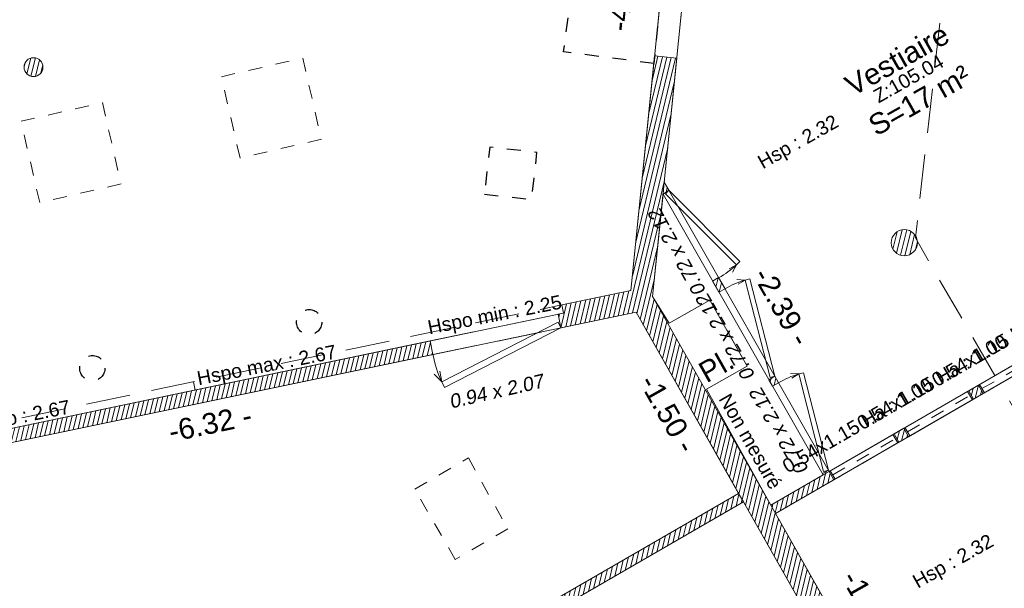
# Model space of a CAD drawing. Header units: metres. Extents: x 1525456 to 1525560, y 4222363 to 4222397.
# Tile 4 of 16: x 1525461.06 to 1525468.14, y 4222376.7 to 4222380.79. Entities that reach past the tile are written whole.
import ezdxf
from ezdxf.enums import TextEntityAlignment as Align

# ---------------------------------------------------------------- set-up
doc = ezdxf.new("R2010")
doc.units = ezdxf.units.M
doc.header["$LTSCALE"] = 0.1
doc.header["$PDMODE"] = 34
doc.header["$PDSIZE"] = 0.1
for name, pattern in [('ACAD_ISO07W100', [3, 0, -3]), ('BAZ_MUR-interrompu', [0.2, 0.05, -0.1, 0.05]), ('CACHE', [9.525, 6.35, -3.175]), ('CACHE2', [4.7625, 3.175, -1.5875])]:
    doc.linetypes.add(name, pattern=pattern)
doc.layers.get('0').update_dxf_attribs({"lineweight": 9})
doc.layers.get('Defpoints').update_dxf_attribs({"lineweight": 9})
doc.layers.add('0_Contours', color=6, linetype='Continuous', lineweight=9, plot=False)
for name, color, linetype, lineweight in [('0_Cotation', 142, 'CACHE2', 9), ('0_cotation surfaces', 152, 'Continuous', 9), ('Fenêtre', 39, 'Continuous', 9), ('Hauteur allège', 153, 'Continuous', 9), ('Mur', 7, 'Continuous', 9), ('Mur-hachures', 254, 'Continuous', 9), ('Porte', 39, 'Continuous', 9), ('Poutre', 253, 'CACHE2', 9), ('Réseau_Eclairage_Symbole', 242, 'CACHE2', 9), ('Texte-Altitude', 115, 'Continuous', 9), ('Texte-divers', 7, 'Continuous', 9), ('Texte-hauteur', 112, 'CACHE', 9), ('Texte-Pièce', 166, 'Continuous', 9)]:
    doc.layers.add(name, color=color, linetype=linetype, lineweight=lineweight)
doc.layers.add('Réseau_Ventillation_clim_Symbole', color=143, linetype='Continuous')
doc.styles.add('ARIAL', font='arial.ttf')
doc.styles.add('BAZ_CALIBRI_LT', font='calibril.ttf')
doc.styles.add('BAZ_CALIBRI_LT_IT', font='arial.ttf', dxfattribs={"oblique": 9})
doc.styles.get("Standard").update_dxf_attribs({"font": 'arial.ttf'})
doc.dimstyles.new('Cotation', dxfattribs={"dimtxt": 0.18, "dimasz": 0.1, "dimexe": 0.18, "dimexo": 0.2, "dimgap": 0.09, "dimtad": 0, "dimzin": 0, "dimdsep": 46, "dimtxsty": 'ARIAL', "dimblk1": 'OBLIQUE', "dimblk2": 'OBLIQUE', "dimsah": 1, "dimcen": 0.09, "dimse1": 1, "dimse2": 1, "dimsd1": 1, "dimsd2": 1, "dimclrd": 252, "dimaunit": 2, "dimadec": 3, "dimazin": 0, "dimtfac": 1, "dimtix": 1, "dimtofl": 0, "dimtmove": 0, "dimatfit": 3, "dimldrblk": 'OBLIQUE', "dimfxl": 1, "dimtolj": 1, "dimtzin": 0, "dimarcsym": 0})
pattern_1 = [(76.5, (0, 0), (-0.03087274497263, 0.00741189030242), [])]

# ---------------------------------------------------------------- blocks, each defined once
blk = doc.blocks.new('*U23')
at = {"layer": 'Porte', "linetype": 'Continuous', "flags": 128}
for points in [[(-0.9187, -0.204), (-0.012, 0.044)], [(0, 0), (-0.9067, -0.248)], [(0, 0), (-0.012, 0.044)], [(-0.9187, -0.204), (-0.9595, -0.1396)], [(-0.9187, -0.204), (-0.9164, -0.1278)], [(-0.9067, -0.248), (-0.9187, -0.204)]]:
    blk.add_lwpolyline(points, dxfattribs=at)
at = {"layer": 'Porte', "linetype": 'Continuous'}
blk.add_arc((-0.155, -0.0212), 0.7853, 178.45281, 193.46178, dxfattribs=at)
at = {"layer": 'Hauteur allège', "oblique": 9, "flags": 1}
for tag, p in [('LARGEUR', (-1.6414, -0.2018)), ('HAUTEUR', (-1.0204, -0.2711))]:
    blk.add_attdef(tag, p, '', height=0.1, dxfattribs=at)
at = {"layer": 'Hauteur allège', "oblique": 9}
blk.add_attdef('DIM', text='', height=0.1, rotation=0.99754, dxfattribs=at).set_placement((-0.5463, -0.4308), align=Align.BOTTOM_CENTER)
blk = doc.blocks.new('*U182')
at = {"color": 0, "linetype": 'Continuous'}
blk.add_lwpolyline([(0.54, -0.07), (0, -0.07), (0, 0), (0.54, 0)], close=True, dxfattribs=at)
for points in [[(0.53, 0), (0.53, -0.07)], [(0.01, 0), (0.01, -0.07)]]:
    blk.add_lwpolyline(points, dxfattribs=at)
at = {"linetype": 'BAZ_MUR-interrompu', "ltscale": 2, "flags": 128}
blk.add_lwpolyline([(0.54, -0.07), (0.075, -0.07), (0, -0.07)], dxfattribs=at)
at = {"flags": 128}
blk.add_lwpolyline([(0.54, -0.07), (0, -0.07)], dxfattribs=at)
at = {"color": 0, "linetype": 'ACAD_ISO07W100', "ltscale": 0.01}
blk.add_lwpolyline([(0.01, -0.035), (0.53, -0.035)], dxfattribs=at)
at = {"layer": 'Hauteur allège', "style": 'BAZ_CALIBRI_LT'}
blk.add_attdef('DIM', text='', height=0.1, dxfattribs=at).set_placement((0.3437, 0.2357), align=Align.TOP_CENTER)
at = {"layer": 'Hauteur allège', "style": 'BAZ_CALIBRI_LT', "flags": 5}
for tag, p in [('HAUTEUR', (1.767, 0.1125)), ('ALLEGE', (1.7685, -0.0085))]:
    blk.add_attdef(tag, p, '', height=0.1, dxfattribs=at)
blk = doc.blocks.new('*U181')
at = {"color": 0, "linetype": 'Continuous'}
blk.add_lwpolyline([(0.54, -0.07), (0, -0.07), (0, 0), (0.54, 0)], close=True, dxfattribs=at)
for points in [[(0.53, 0), (0.53, -0.07)], [(0.01, 0), (0.01, -0.07)]]:
    blk.add_lwpolyline(points, dxfattribs=at)
at = {"linetype": 'BAZ_MUR-interrompu', "ltscale": 2, "flags": 128}
blk.add_lwpolyline([(0.54, -0.07), (0.075, -0.07), (0, -0.07)], dxfattribs=at)
at = {"flags": 128}
blk.add_lwpolyline([(0.54, -0.07), (0, -0.07)], dxfattribs=at)
at = {"color": 0, "linetype": 'ACAD_ISO07W100', "ltscale": 0.01}
blk.add_lwpolyline([(0.01, -0.035), (0.53, -0.035)], dxfattribs=at)
at = {"layer": 'Hauteur allège', "style": 'BAZ_CALIBRI_LT'}
blk.add_attdef('DIM', text='', height=0.1, dxfattribs=at).set_placement((0.3437, 0.2357), align=Align.TOP_CENTER)
at = {"layer": 'Hauteur allège', "style": 'BAZ_CALIBRI_LT', "flags": 5}
for tag, p in [('HAUTEUR', (1.767, 0.1125)), ('ALLEGE', (1.7685, -0.0085))]:
    blk.add_attdef(tag, p, '', height=0.1, dxfattribs=at)
blk = doc.blocks.new('*U183')
at = {"color": 0, "linetype": 'Continuous'}
blk.add_lwpolyline([(0.54, -0.07), (0, -0.07), (0, 0), (0.54, 0)], close=True, dxfattribs=at)
for points in [[(0.53, 0), (0.53, -0.07)], [(0.01, 0), (0.01, -0.07)]]:
    blk.add_lwpolyline(points, dxfattribs=at)
at = {"linetype": 'BAZ_MUR-interrompu', "ltscale": 2, "flags": 128}
blk.add_lwpolyline([(0.54, -0.07), (0.075, -0.07), (0, -0.07)], dxfattribs=at)
at = {"flags": 128}
blk.add_lwpolyline([(0.54, -0.07), (0, -0.07)], dxfattribs=at)
at = {"color": 0, "linetype": 'ACAD_ISO07W100', "ltscale": 0.01}
blk.add_lwpolyline([(0.01, -0.035), (0.53, -0.035)], dxfattribs=at)
at = {"layer": 'Hauteur allège', "style": 'BAZ_CALIBRI_LT'}
blk.add_attdef('DIM', text='', height=0.1, dxfattribs=at).set_placement((0.3437, 0.2357), align=Align.TOP_CENTER)
at = {"layer": 'Hauteur allège', "style": 'BAZ_CALIBRI_LT', "flags": 5}
for tag, p in [('HAUTEUR', (1.767, 0.1125)), ('ALLEGE', (1.7685, -0.0085))]:
    blk.add_attdef(tag, p, '', height=0.1, dxfattribs=at)
blk = doc.blocks.new('*U31')
at = {"layer": 'Porte', "linetype": 'Continuous', "flags": 128}
for points in [[(0, 0), (0.6977, 0.1908)], [(0.7069, 0.157), (0.0093, -0.0338)], [(0.6977, 0.1908), (0.7069, 0.157)], [(0.7069, 0.157), (0.7052, 0.0983)], [(0.7069, 0.157), (0.7383, 0.1074)], [(0, 0), (0.0093, -0.0338)]]:
    blk.add_lwpolyline(points, dxfattribs=at)
at = {"layer": 'Porte', "linetype": 'Continuous'}
blk.add_arc((0.1193, 0.0163), 0.6042, 358.45281, 13.46178, dxfattribs=at)
at = {"layer": 'Hauteur allège', "oblique": 9, "flags": 1}
for tag, p in [('HAUTEUR', (0.912, 0.2711)), ('LARGEUR', (0.8342, 0.1018))]:
    blk.add_attdef(tag, p, '', height=0.1, dxfattribs=at)
at = {"layer": 'Hauteur allège', "oblique": 9}
blk.add_attdef('DIM', text='', height=0.1, rotation=179.50251, dxfattribs=at).set_placement((0.4184, -0.0898), align=Align.BOTTOM_CENTER)
blk = doc.blocks.new('*U32')
at = {"layer": 'Porte', "linetype": 'Continuous', "flags": 128}
for points in [[(-0.7069, 0.157), (-0.7383, 0.1074)], [(-0.6977, 0.1908), (-0.7069, 0.157)], [(-0.7069, 0.157), (-0.0093, -0.0338)], [(-0.7069, 0.157), (-0.7052, 0.0983)], [(0, 0), (-0.6977, 0.1908)], [(0, 0), (-0.0093, -0.0338)]]:
    blk.add_lwpolyline(points, dxfattribs=at)
at = {"layer": 'Porte', "linetype": 'Continuous'}
blk.add_arc((-0.1193, 0.0163), 0.6042, 166.53822, 181.54719, dxfattribs=at)
at = {"layer": 'Hauteur allège', "oblique": 9, "flags": 1}
for tag, p in [('HAUTEUR', (-0.912, 0.2711)), ('LARGEUR', (-1.5331, 0.1018))]:
    blk.add_attdef(tag, p, '', height=0.1, dxfattribs=at)
at = {"layer": 'Hauteur allège', "oblique": 9}
blk.add_attdef('DIM', text='', height=0.1, rotation=180.49749, dxfattribs=at).set_placement((-0.4187, -0.0898), align=Align.BOTTOM_CENTER)
blk = doc.blocks.new('*U33')
at = {"layer": 'Porte', "linetype": 'Continuous', "flags": 128}
for points in [[(-0.7069, 0.157), (-0.7383, 0.1074)], [(-0.6977, 0.1908), (-0.7069, 0.157)], [(-0.7069, 0.157), (-0.0093, -0.0338)], [(-0.7069, 0.157), (-0.7052, 0.0983)], [(0, 0), (-0.6977, 0.1908)], [(0, 0), (-0.0093, -0.0338)]]:
    blk.add_lwpolyline(points, dxfattribs=at)
at = {"layer": 'Porte', "linetype": 'Continuous'}
blk.add_arc((-0.1193, 0.0163), 0.6042, 166.53822, 181.54719, dxfattribs=at)
at = {"layer": 'Hauteur allège', "oblique": 9, "flags": 1}
for tag, p in [('HAUTEUR', (-0.912, 0.2711)), ('LARGEUR', (-1.5331, 0.1018))]:
    blk.add_attdef(tag, p, '', height=0.1, dxfattribs=at)
at = {"layer": 'Hauteur allège', "oblique": 9}
blk.add_attdef('DIM', text='', height=0.1, rotation=180.49749, dxfattribs=at).set_placement((-0.4187, -0.0898), align=Align.BOTTOM_CENTER)
blk = doc.blocks.new('*D41')
at = {"layer": 'Defpoints', "color": 0, "transparency": 16777216}
for p in [(1525465.4892, 4222378.6842), (1525465.5214, 4222378.5299), (1525459.3001, 4222377.3919)]:
    blk.add_point(p, dxfattribs=at)
at = {"layer": '0_Cotation', "color": 0, "transparency": 16777216, "insert": (1525462.4269, 4222377.8838), "char_height": 0.15, "attachment_point": 5, "rotation": 11.79405, "style": 'ARIAL'}
blk.add_mtext('\\A1;-6.32 -', dxfattribs=at)
blk = doc.blocks.new('_OBLIQUE')
at = {"color": 0, "linetype": 'ByBlock'}
blk.add_line((-0.5, -0.5), (0.5, 0.5), dxfattribs=at)
blk = doc.blocks.new('*D42')
at = {"layer": 'Defpoints', "color": 0, "transparency": 16777216}
for p in [(1525466.1268, 4222377.554), (1525466.227, 4222377.3807), (1525458.3763, 4222372.8411)]:
    blk.add_point(p, dxfattribs=at)
at = {"layer": '0_Cotation', "color": 0, "transparency": 16777216, "insert": (1525462.2014, 4222375.2842), "char_height": 0.15, "attachment_point": 5, "rotation": 30.03828, "style": 'ARIAL'}
blk.add_mtext('\\A1;-9.07 -', dxfattribs=at)
blk = doc.blocks.new('*D43')
at = {"layer": 'Defpoints', "color": 0, "transparency": 16777216}
for p in [(1525465.4892, 4222378.6842), (1525466.227, 4222377.3807), (1525466.0899, 4222377.3031)]:
    blk.add_point(p, dxfattribs=at)
at = {"layer": '0_Cotation', "color": 0, "transparency": 16777216, "insert": (1525465.721, 4222377.9548), "char_height": 0.15, "attachment_point": 5, "rotation": 299.50844, "style": 'ARIAL'}
blk.add_mtext('\\A1;-1.50 -', dxfattribs=at)
blk = doc.blocks.new('*D47')
at = {"layer": 'Defpoints', "color": 0, "transparency": 16777216}
for p in [(1525465.6066, 4222383.1478), (1525465.885, 4222383.1197), (1525465.4525, 4222378.84)]:
    blk.add_point(p, dxfattribs=at)
at = {"layer": '0_Cotation', "color": 0, "transparency": 16777216, "insert": (1525465.3904, 4222381.008), "char_height": 0.15, "attachment_point": 5, "rotation": 84.22938, "style": 'ARIAL'}
blk.add_mtext('\\A1;-4.30 -', dxfattribs=at)
blk = doc.blocks.new('*D81')
at = {"layer": 'Defpoints', "color": 0, "transparency": 16777216}
for p in [(1525470.6074, 4222379.6147), (1525470.6887, 4222379.4741), (1525466.493, 4222377.2356)]:
    blk.add_point(p, dxfattribs=at)
at = {"layer": '0_Cotation', "color": 0, "transparency": 16777216, "insert": (1525468.6315, 4222378.2845), "char_height": 0.15, "attachment_point": 5, "rotation": 30.03828, "style": 'ARIAL'}
blk.add_mtext('\\A1;-4.75 -', dxfattribs=at)
blk = doc.blocks.new('*D82')
at = {"layer": 'Defpoints', "color": 0, "transparency": 16777216}
for p in [(1525466.493, 4222377.2356), (1525467.6354, 4222375.7279), (1525467.4127, 4222375.6024)]:
    blk.add_point(p, dxfattribs=at)
at = {"layer": '0_Cotation', "color": 0, "transparency": 16777216, "insert": (1525467.1755, 4222376.5444), "char_height": 0.15, "attachment_point": 5, "rotation": 299.38743, "style": 'ARIAL'}
blk.add_mtext('\\A1;-1.87 -', dxfattribs=at)
blk = doc.blocks.new('*D83')
at = {"layer": 'Defpoints', "color": 0, "transparency": 16777216}
for p in [(1525466.2615, 4222377.3197), (1525466.3469, 4222377.1721), (1525463.587, 4222375.7732)]:
    blk.add_point(p, dxfattribs=at)
at = {"layer": '0_Cotation', "color": 0, "transparency": 16777216, "insert": (1525465.0096, 4222376.3988), "char_height": 0.15, "attachment_point": 5, "rotation": 30.03828, "style": 'ARIAL'}
blk.add_mtext('\\A1;-3.09 -', dxfattribs=at)
blk = doc.blocks.new('*D95')
at = {"layer": 'Defpoints', "color": 0, "transparency": 16777216}
for p in [(1525466.0389, 4222383.0504), (1525466.2666, 4222383.0274), (1525465.6921, 4222379.6191)]:
    blk.add_point(p, dxfattribs=at)
at = {"layer": '0_Cotation', "color": 0, "transparency": 16777216, "insert": (1525466.0957, 4222381.3366), "char_height": 0.15, "attachment_point": 5, "rotation": 84.22938, "style": 'ARIAL'}
blk.add_mtext('\\A1;-3.45 -', dxfattribs=at)
blk = doc.blocks.new('*D98')
at = {"layer": 'Defpoints', "color": 0, "transparency": 16777216}
for p in [(1525465.9465, 4222379.7641), (1525465.6921, 4222379.6191), (1525466.8779, 4222377.539)]:
    blk.add_point(p, dxfattribs=at)
at = {"layer": '0_Cotation', "color": 0, "transparency": 16777216, "insert": (1525466.5394, 4222378.7241), "char_height": 0.15, "attachment_point": 5, "rotation": 299.686, "style": 'ARIAL'}
blk.add_mtext('\\A1;-2.39 -', dxfattribs=at)

msp = doc.modelspace()

# ---------------------------------------------------------------- hatches: boundary and pattern name
at = {"layer": 'Mur-hachures'}
h = msp.add_hatch(dxfattribs=at)
h.set_pattern_fill('ANSI31', color=256, scale=0.01, angle=31.5)
h.set_pattern_definition(pattern_1)
edge = h.paths.add_edge_path(flags=17)
edge.add_arc((1525461.1565, 4222380.4467), 0.0679, 0, 360)
h = msp.add_hatch(dxfattribs=at)
h.set_pattern_fill('ANSI31', color=256, scale=0.01, angle=31.5)
h.set_pattern_definition(pattern_1)
h.paths.add_polyline_path([(1525466.7577, 4222376.443), (1525465.4892, 4222378.6842), (1525464.9493, 4222378.5715), (1525464.9288, 4222378.6694), (1525464.968, 4222378.6775), (1525464.9557, 4222378.7363), (1525465.4525, 4222378.84), (1525465.623, 4222380.5268), (1525465.7822, 4222380.5108), (1525465.609, 4222378.7973), (1525466.8969, 4222376.5219)])
h = msp.add_hatch(dxfattribs=at)
h.set_pattern_fill('ANSI31', color=256, scale=0.01, angle=31.5)
h.set_pattern_definition(pattern_1)
h.paths.add_polyline_path([(1525466.7577, 4222376.443), (1525465.4892, 4222378.6842), (1525464.9493, 4222378.5715), (1525464.9288, 4222378.6694), (1525464.968, 4222378.6775), (1525464.9557, 4222378.7363), (1525465.4525, 4222378.84), (1525465.623, 4222380.5268), (1525465.7822, 4222380.5108), (1525465.609, 4222378.7973), (1525466.8969, 4222376.5219)])
h = msp.add_hatch(dxfattribs=at)
h.set_pattern_fill('ANSI31', color=256, scale=0.01, angle=31.5)
h.set_pattern_definition(pattern_1)
h.paths.add_polyline_path([(1525465.6921, 4222379.6191), (1525465.7253, 4222379.5608), (1525465.6834, 4222379.5334)], flags=17)
h = msp.add_hatch(dxfattribs=at)
h.set_pattern_fill('ANSI31', color=256, scale=0.01, angle=31.5)
h.set_pattern_definition(pattern_1)
edge = h.paths.add_edge_path()
edge.add_arc((1525467.4188, 4222379.1838), 0.0943, 0, 360)
h = msp.add_hatch(dxfattribs=at)
h.set_pattern_fill('ANSI31', color=256, scale=0.01, angle=31.5)
h.set_pattern_definition(pattern_1)
h.paths.add_polyline_path([(1525466.086, 4222378.8272), (1525466.1294, 4222378.852), (1525466.0835, 4222378.9325), (1525466.0401, 4222378.9077)], flags=17)
h = msp.add_hatch(dxfattribs=at)
h.set_pattern_fill('ANSI31', color=256, scale=0.01, angle=31.5)
h.set_pattern_definition(pattern_1)
h.paths.add_polyline_path([(1525459.3001, 4222377.3919), (1525464.0291, 4222378.3793), (1525464.0087, 4222378.4772), (1525459.6852, 4222377.5745), (1525459.6729, 4222377.6332), (1525459.2727, 4222377.5496), (1525459.3479, 4222377.4874)])
h = msp.add_hatch(dxfattribs=at)
h.set_pattern_fill('ANSI31', color=256, scale=0.01, angle=31.5)
h.set_pattern_definition(pattern_1)
h.paths.add_polyline_path([(1525466.4711, 4222378.1516), (1525466.5145, 4222378.1764), (1525466.4876, 4222378.2236), (1525466.4442, 4222378.1989)], flags=17)
h = msp.add_hatch(dxfattribs=at)
h.set_pattern_fill('ANSI31', color=256, scale=0.01, angle=31.5)
h.set_pattern_definition(pattern_1)
h.paths.add_polyline_path([(1525467.9864, 4222378.0991), (1525467.9171, 4222378.0591), (1525467.8821, 4222378.1197), (1525467.9513, 4222378.1597)])
h = msp.add_hatch(dxfattribs=at)
h.set_pattern_fill('ANSI31', color=256, scale=0.01, angle=31.5)
h.set_pattern_definition(pattern_1)
h.paths.add_polyline_path([(1525467.4497, 4222377.7888), (1525467.3804, 4222377.7487), (1525467.3454, 4222377.8093), (1525467.4146, 4222377.8494)])
h = msp.add_hatch(dxfattribs=at)
h.set_pattern_fill('ANSI31', color=256, scale=0.01, angle=31.5)
h.set_pattern_definition(pattern_1)
h.paths.add_polyline_path([(1525466.4579, 4222377.2962), (1525466.493, 4222377.2356), (1525466.9129, 4222377.4784), (1525466.8779, 4222377.539), (1525466.8346, 4222377.514)])
h = msp.add_hatch(dxfattribs=at)
h.set_pattern_fill('ANSI31', color=256, scale=0.01, angle=31.5)
h.set_pattern_definition(pattern_1)
h.paths.add_polyline_path([(1525466.8779, 4222377.539), (1525466.8728, 4222377.548), (1525466.8293, 4222377.5232), (1525466.8345, 4222377.5142)], flags=17)
h = msp.add_hatch(dxfattribs=at)
h.set_pattern_fill('ANSI31', color=256, scale=0.01, angle=31.5)
h.set_pattern_definition(pattern_1)
h.paths.add_polyline_path([(1525463.406, 4222370.5173), (1525462.2336, 4222372.4334), (1525464.9164, 4222374.075), (1525464.8642, 4222374.1603), (1525464.653, 4222374.0311), (1525464.4622, 4222374.3429), (1525464.3769, 4222374.2907), (1525464.5677, 4222373.9789), (1525462.0961, 4222372.4665), (1525463.3361, 4222370.44)], flags=16)
h.paths.add_polyline_path([(1525458.4114, 4222372.7805), (1525458.3763, 4222372.8411), (1525466.227, 4222377.3807), (1525466.2615, 4222377.3197), (1525463.587, 4222375.7732), (1525463.9925, 4222375.1106), (1525463.9072, 4222375.0584), (1525463.5004, 4222375.7232)])

# ---------------------------------------------------------------- linework, layer by layer
at = {"layer": '0_Contours', "flags": 128}
msp.add_lwpolyline([(1525463.587, 4222375.7732), (1525466.2615, 4222377.3197), (1525467.2302, 4222375.608), (1525464.653, 4222374.0311)], close=True, dxfattribs=at)
at = {"layer": 'Mur', "flags": 128}
for points in [[(1525466.7577, 4222376.443), (1525465.4892, 4222378.6842), (1525464.9493, 4222378.5715), (1525464.9288, 4222378.6694), (1525464.968, 4222378.6775), (1525464.9557, 4222378.7363), (1525465.4525, 4222378.84), (1525465.623, 4222380.5268), (1525465.7822, 4222380.5108), (1525465.609, 4222378.7973), (1525466.8969, 4222376.5219)], [(1525465.6921, 4222379.6191), (1525465.7253, 4222379.5608), (1525465.6834, 4222379.5334)], [(1525466.086, 4222378.8272), (1525466.1294, 4222378.852), (1525466.0835, 4222378.9325), (1525466.0401, 4222378.9077)], [(1525459.3001, 4222377.3919), (1525464.0291, 4222378.3793), (1525464.0087, 4222378.4772), (1525459.6852, 4222377.5745), (1525459.6729, 4222377.6332), (1525459.2727, 4222377.5496), (1525459.3479, 4222377.4874)], [(1525466.4711, 4222378.1516), (1525466.5145, 4222378.1764), (1525466.4876, 4222378.2236), (1525466.4442, 4222378.1989)], [(1525466.8779, 4222377.539), (1525466.8728, 4222377.548), (1525466.8293, 4222377.5232), (1525466.8345, 4222377.5142)], [(1525458.4114, 4222372.7805), (1525458.3763, 4222372.8411), (1525466.227, 4222377.3807), (1525466.2615, 4222377.3197), (1525463.587, 4222375.7732), (1525463.9925, 4222375.1106), (1525463.9072, 4222375.0584), (1525463.5004, 4222375.7232)]]:
    msp.add_lwpolyline(points, close=True, dxfattribs=at)
at = {"layer": 'Mur', "linetype": 'CACHE', "flags": 128}
for points in [[(1525465.9963, 4222378.1309), (1525466.2898, 4222378.297), (1525466.0211, 4222378.7717), (1525465.7277, 4222378.6056)], [(1525466.8346, 4222377.514), (1525466.4579, 4222377.2962)]]:
    msp.add_lwpolyline(points, dxfattribs=at)
at = {"layer": 'Mur', "flags": 128}
for points in [[(1525467.9864, 4222378.0991), (1525467.9171, 4222378.0591), (1525467.8821, 4222378.1197), (1525467.9513, 4222378.1597), (1525467.9864, 4222378.0991)], [(1525467.4497, 4222377.7888), (1525467.3804, 4222377.7487), (1525467.3454, 4222377.8093), (1525467.4146, 4222377.8494), (1525467.4497, 4222377.7888)], [(1525466.493, 4222377.2356), (1525466.9129, 4222377.4784), (1525466.8779, 4222377.539), (1525466.8346, 4222377.514)], [(1525466.4579, 4222377.2962), (1525466.493, 4222377.2356)]]:
    msp.add_lwpolyline(points, dxfattribs=at)
at = {"layer": 'Mur'}
for centre, radius in [((1525461.1565, 4222380.4467), 0.0679), ((1525467.4188, 4222379.1838), 0.0943)]:
    msp.add_circle(centre, radius, dxfattribs=at)
at = {"layer": 'Poutre'}
for p, q in [((1525459.6729, 4222377.6332), (1525464.9557, 4222378.7363)), ((1525464.0087, 4222378.4772), (1525464.9288, 4222378.6694)), ((1525464.0291, 4222378.3793), (1525464.9493, 4222378.5715))]:
    msp.add_line(p, q, dxfattribs=at)
at = {"layer": 'Poutre', "flags": 128}
for points in [[(1525468.0695, 4222378.228), (1525467.4982, 4222379.219), (1525467.9002, 4222382.7382)], [(1525465.7155, 4222381.4422), (1525465.623, 4222380.5268)], [(1525465.8747, 4222381.4261), (1525465.7822, 4222380.5108)], [(1525462.3061, 4222378.183), (1525462.3184, 4222378.1243)], [(1525468.8084, 4222376.9462), (1525468.1044, 4222378.1674)]]:
    msp.add_lwpolyline(points, dxfattribs=at)
at = {"layer": 'Réseau_Eclairage_Symbole', "ltscale": 0.3}
for points in [[(1525462.6421, 4222379.7931), (1525462.5077, 4222380.3779), (1525463.0925, 4222380.5123), (1525463.2269, 4222379.9275)], [(1525461.2011, 4222379.4724), (1525461.0667, 4222380.0572), (1525461.6515, 4222380.1915), (1525461.7858, 4222379.6068)], [(1525464.1898, 4222376.9052), (1525463.8978, 4222377.4121), (1525464.2836, 4222377.6359), (1525464.5666, 4222377.1265)]]:
    msp.add_lwpolyline(points, close=True, dxfattribs=at)
at = {"layer": 'Réseau_Ventillation_clim_Symbole', "linetype": 'CACHE2', "ltscale": 0.3, "flags": 128}
for points in [[(1525465.6175, 4222380.4723), (1525464.9686, 4222380.5568), (1525465.0875, 4222381.435), (1525465.7084, 4222381.3722)], [(1525464.399, 4222379.5327), (1525464.739, 4222379.4944), (1525464.7771, 4222379.8328), (1525464.4372, 4222379.8711)]]:
    msp.add_lwpolyline(points, close=True, dxfattribs=at)
at = {"layer": 'Réseau_Ventillation_clim_Symbole', "linetype": 'CACHE2', "ltscale": 0.3}
for centre in [(1525463.1385, 4222378.6128), (1525461.5793, 4222378.282)]:
    msp.add_circle(centre, 0.0909, dxfattribs=at)

# ---------------------------------------------------------------- block references
at = {"layer": 'Fenêtre'}
ref = msp.add_blockref('*U183', (1525467.9513, 4222378.1597), dxfattribs=dict(at, rotation=30.03828011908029))
ref.add_attrib('DIM', '0.54x1.15 Ha : 1.00', (1525467.6532, 4222378.144), dxfattribs={"layer": 'Hauteur allège', "height": 0.1, "rotation": 30.03828, "style": 'BAZ_CALIBRI_LT_IT'})
ref = msp.add_blockref('*U181', (1525467.4146, 4222377.8494), dxfattribs=dict(at, rotation=30.03828011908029))
ref.add_attrib('DIM', '0.54x1.15 Ha : 1.00', (1525467.1165, 4222377.8337), dxfattribs={"layer": 'Hauteur allège', "height": 0.1, "rotation": 30.03828, "style": 'BAZ_CALIBRI_LT_IT'})
ref = msp.add_blockref('*U182', (1525466.8779, 4222377.539), dxfattribs=dict(at, rotation=30.03828011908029))
ref.add_attrib('DIM', '0.54x1.15 Ha : 1.00', (1525466.5798, 4222377.5233), dxfattribs={"layer": 'Hauteur allège', "height": 0.1, "rotation": 30.03828, "style": 'BAZ_CALIBRI_LT_IT'})
at = {"layer": 'Porte'}
for name, p, rotation, values in [('*U31', (1525465.7253, 4222379.5608), 299.6859963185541, {'DIM': '0.72 x 2.12'}), ('*U32', (1525466.4876, 4222378.2236), 299.6859963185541, {'DIM': '0.72 x 2.12'}), ('*U23', (1525464.9493, 4222378.5715), 11.79405317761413, {'DIM': '0.94 x 2.07'}), ('*U33', (1525466.8728, 4222377.548), 299.6859963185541, {'DIM': '0.72 x 2.12'})]:
    msp.add_blockref(name, p, dxfattribs=dict(at, rotation=rotation)).add_auto_attribs(values)

# ---------------------------------------------------------------- texts
at = {"layer": '0_cotation surfaces', "insert": (1525467.4904, 4222380.2731), "char_height": 0.15, "width": 2.633718, "attachment_point": 2, "rotation": 29.44197, "style": 'ARIAL'}
msp.add_mtext('S=17 m²', dxfattribs=at)
at = {"layer": 'Texte-Altitude', "insert": (1525467.4245, 4222380.4074), "char_height": 0.1, "width": 0.547261, "attachment_point": 2, "rotation": 29.44193}
msp.add_mtext('Z:105.04', dxfattribs=at)
at = {"layer": 'Texte-hauteur', "char_height": 0.1}
for s, insert, width, attachment_point, rotation in [('Hsp : 2.32', (1525466.6291, 4222379.9547), 0.638388, 2, 29.44193), ('Hspo min : 2.25', (1525463.9832, 4222378.6225), 1.187874, 1, 11.05454), ('Hspo max : 2.67', (1525462.3238, 4222378.2566), 1.151696, 1, 11.05454), ('Hspo : 2.67', (1525460.7064, 4222377.9179), 0.879741, 1, 11.05454), ('Hsp : 2.32', (1525467.7436, 4222376.9385), 0.638388, 2, 29.44193)]:
    msp.add_mtext(s, dxfattribs=dict(at, insert=insert, width=width, attachment_point=attachment_point, rotation=rotation))
at = {"layer": 'Texte-Pièce', "char_height": 0.15, "width": 1.310188, "attachment_point": 2, "rotation": 29.44193}
for s, insert in [('Vestiaire', (1525467.3298, 4222380.5647)), ('Pl. ', (1525466.0289, 4222378.3624))]:
    msp.add_mtext(s, dxfattribs=dict(at, insert=insert))

# ---------------------------------------------------------------- dimensions: what is measured, and where the dimension line sits
at = {"layer": '0_Cotation'}
for p1, p2, distance, picture, middle in [((1525465.4525, 4222378.84), (1525465.885, 4222383.1197), 0.2798, '*D47', (1525465.3904, 4222381.008)), ((1525466.8779, 4222377.539), (1525465.6921, 4222379.6191), -0.2928, '*D98', (1525466.5394, 4222378.7241)), ((1525466.493, 4222377.2356), (1525470.6074, 4222379.6147), -0.1624, '*D81', (1525468.6315, 4222378.2845)), ((1525459.3001, 4222377.3919), (1525465.4892, 4222378.6842), -0.1576, '*D41', (1525462.4269, 4222377.8838)), ((1525465.4892, 4222378.6842), (1525466.227, 4222377.3807), -0.1576, '*D43', (1525465.721, 4222377.9548)), ((1525458.3763, 4222372.8411), (1525466.227, 4222377.3807), 0.2002, '*D42', (1525462.2014, 4222375.2842)), ((1525463.587, 4222375.7732), (1525466.2615, 4222377.3197), -0.1706, '*D83', (1525465.0096, 4222376.3988)), ((1525466.493, 4222377.2356), (1525467.4127, 4222375.6024), 0.2556, '*D82', (1525467.1755, 4222376.5444))]:
    dim = msp.add_aligned_dim(p1=p1, p2=p2, distance=distance, dimstyle='Cotation', override={"dimtxt": 0.15, "dimpost": '-<> -', "dimtmove": 2}, dxfattribs=at)
    dim.commit()
    dim.dimension.update_dxf_attribs({"geometry": picture, "text_midpoint": middle})
dim = msp.add_linear_dim(base=(1525466.2666, 4222383.0274), p1=(1525465.6921, 4222379.6191), p2=(1525466.0389, 4222383.0504), angle=84.22938, dimstyle='Cotation', override={"dimtxt": 0.15, "dimpost": '-<> -', "dimtmove": 2}, dxfattribs=at)
dim.commit()
dim.dimension.update_dxf_attribs({"geometry": '*D95', "text_midpoint": (1525466.0957, 4222381.3366), "dimtype": 161})

# ---------------------------------------------------------------- next in the draw order: texts
at = {"layer": 'Texte-divers', "insert": (1525466.2678, 4222377.73), "char_height": 0.1, "attachment_point": 8, "rotation": 299.65289, "style": 'ARIAL', "bg_fill": 3, "box_fill_scale": 1, "bg_fill_color": 256, "bg_fill_transparency": 0}
msp.add_mtext('Non mesuré', dxfattribs=at)

# ---------------------------------------------------------------- next in the draw order: linework, layer by layer
at = {"layer": '0_Contours', "flags": 128}
for points in [[(1525465.885, 4222383.1197), (1525465.4525, 4222378.84), (1525464.9557, 4222378.7363), (1525464.968, 4222378.6775), (1525459.6852, 4222377.5745), (1525459.6729, 4222377.6332), (1525459.2727, 4222377.5496), (1525456.4375, 4222379.8937), (1525456.8861, 4222384.0076), (1525460.1546, 4222385.7004), (1525460.5541, 4222385.5205), (1525460.6198, 4222385.6664), (1525460.2224, 4222385.8454), (1525459.3048, 4222389.4113), (1525462.0762, 4222392.4769), (1525465.7082, 4222391.9124), (1525468.801, 4222386.5161), (1525465.8606, 4222383.3062), (1525465.496, 4222383.4704), (1525465.4303, 4222383.3245)], [(1525466.0389, 4222383.0504), (1525467.3875, 4222382.4431), (1525468.0971, 4222382.8515), (1525468.6835, 4222381.8327), (1525468.4514, 4222381.6994), (1525468.4862, 4222381.6387), (1525469.2075, 4222382.0529), (1525470.5724, 4222379.6753), (1525466.8779, 4222377.539), (1525465.6921, 4222379.6191)], [(1525470.6074, 4222379.6147), (1525470.8412, 4222379.2074), (1525471.3137, 4222378.3846), (1525468.6414, 4222376.8503), (1525468.8479, 4222376.4806), (1525467.4149, 4222375.6038), (1525466.493, 4222377.2356)], [(1525465.6834, 4222379.5334), (1525465.609, 4222378.7973), (1525465.7277, 4222378.6056), (1525466.0211, 4222378.7717), (1525466.2898, 4222378.297), (1525465.9963, 4222378.1309), (1525466.4579, 4222377.2962), (1525466.8346, 4222377.514)], [(1525458.3763, 4222372.8411), (1525457.6529, 4222374.1053), (1525459.3001, 4222377.3919), (1525465.4892, 4222378.6842), (1525466.227, 4222377.3807)]]:
    msp.add_lwpolyline(points, close=True, dxfattribs=at)

doc.saveas('drawing.dxf')
